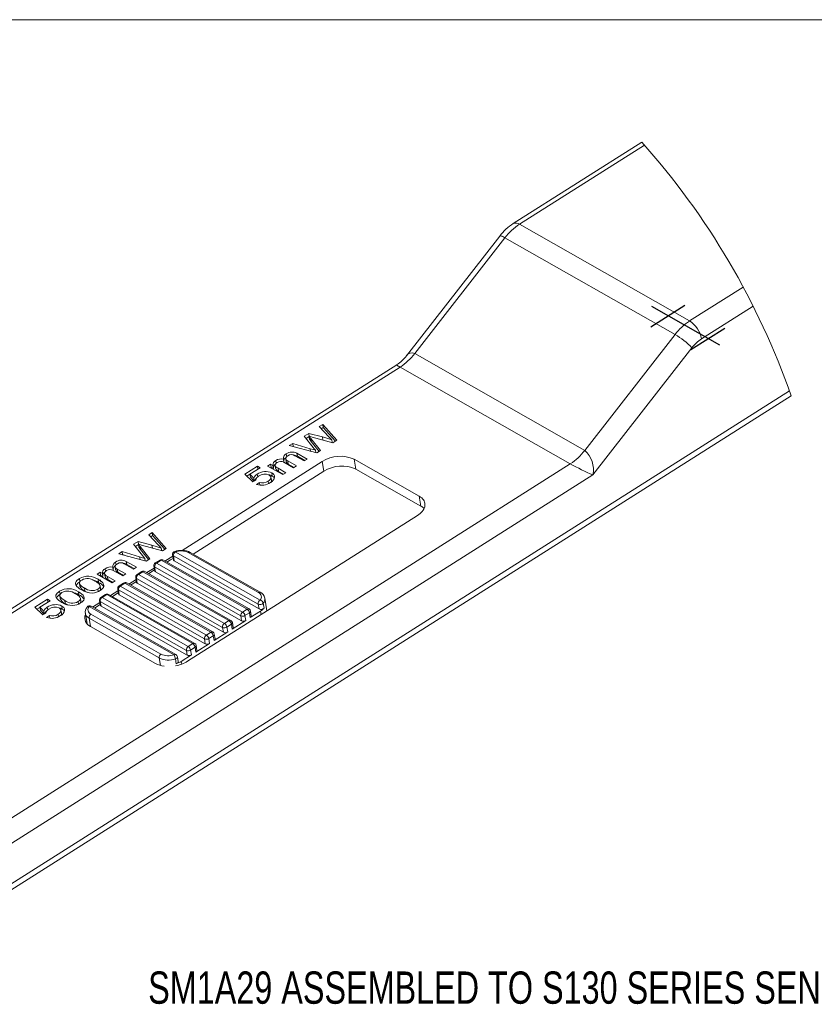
# Model space of a CAD drawing. Header units: inches. Extents: x -0.1 to 10.9, y 0 to 8.6.
# Tile 12 of 15: x 1.8 to 3.8, y 5.9 to 8.5. Entities that reach past the tile are written whole.
import ezdxf

# ---------------------------------------------------------------- set-up
doc = ezdxf.new("R2010")
doc.units = ezdxf.units.IN
doc.header["$MEASUREMENT"] = 0
doc.linetypes.add('CENTERX2', pattern=[0.8, 0.5, -0.1, 0.1, -0.1])
doc.styles.add('SLDTEXTSTYLE0', font='TXT', dxfattribs={"width": 0.75})

msp = doc.modelspace()

# ---------------------------------------------------------------- linework, layer by layer
at = {"color": 7, "linetype": 'Continuous', "lineweight": 18}
for p, q in [((0.0622, 8.4506), (10.9445, 8.4506)), ((3.3802, 8.1345), (3.0484, 7.9243)), ((3.387, 8.1269), (3.0643, 7.9226)), ((3.0643, 7.9226), (3.5038, 7.6727)), ((3.0133, 7.8921), (2.7728, 7.5831)), ((3.0267, 7.8877), (2.7937, 7.5885)), ((3.4662, 7.6378), (3.0267, 7.8877)), ((3.5038, 7.6727), (3.6422, 7.7603)), ((3.668, 7.7108), (3.5348, 7.6265)), ((3.2332, 7.3386), (3.4662, 7.6378)), ((3.5097, 7.6033), (3.2542, 7.2751)), ((2.7937, 7.5885), (3.2332, 7.3386)), ((2.7472, 7.5599), (0.9331, 6.411)), ((2.7561, 7.5537), (0.949, 6.4092)), ((3.1956, 7.3038), (2.7561, 7.5537)), ((1.4301, 6.0001), (3.766, 7.4795)), ((1.4349, 6.0187), (3.7615, 7.4922)), ((2.5474, 7.3999), (2.5562, 7.4055)), ((2.5722, 7.3738), (2.5474, 7.3999)), ((2.5562, 7.4055), (2.5924, 7.3646)), ((2.5575, 7.3976), (2.5562, 7.4055)), ((2.5085, 7.3753), (2.52, 7.3826)), ((2.5315, 7.3463), (2.5085, 7.3753)), ((2.5131, 7.3695), (2.5208, 7.3744)), ((2.52, 7.3826), (2.5556, 7.3732)), ((2.5212, 7.3751), (2.52, 7.3826)), ((2.5219, 7.3674), (2.5206, 7.3752)), ((2.5827, 7.3584), (2.5287, 7.3731)), ((2.5526, 7.3945), (2.5575, 7.3976)), ((2.5569, 7.3654), (2.5556, 7.3732)), ((2.5575, 7.3976), (2.5888, 7.3623)), ((2.4699, 7.3508), (2.4787, 7.3564)), ((2.5408, 7.3319), (2.4699, 7.3508)), ((2.4787, 7.3564), (2.5238, 7.3429)), ((2.48, 7.3485), (2.4787, 7.3564)), ((2.4796, 7.3483), (2.48, 7.3485)), ((2.48, 7.3485), (2.4917, 7.345)), ((2.5251, 7.3696), (2.5503, 7.3379)), ((2.5264, 7.3618), (2.5251, 7.3696)), ((2.5264, 7.3618), (2.547, 7.3358)), ((2.581, 7.3589), (2.5799, 7.3656)), ((2.5924, 7.3646), (2.5827, 7.3584)), ((2.4631, 7.3222), (2.462, 7.3294)), ((2.5082, 7.3113), (2.4842, 7.3249)), ((2.4894, 7.3312), (2.5159, 7.3161)), ((2.4907, 7.3233), (2.4894, 7.3312)), ((2.4907, 7.3233), (2.51, 7.3124)), ((2.5249, 7.3361), (2.5238, 7.3429)), ((2.5386, 7.3324), (2.5376, 7.3388)), ((2.5503, 7.3379), (2.5408, 7.3319)), ((1.3885, 6.1593), (3.1956, 7.3038)), ((2.555, 7.3098), (2.1928, 7.0804)), ((2.355, 7.2773), (2.3874, 7.2978)), ((2.3874, 7.2978), (2.3942, 7.2939)), ((2.3886, 7.2903), (2.3874, 7.2978)), ((2.4139, 7.2982), (2.4216, 7.3031)), ((2.4528, 7.2761), (2.4139, 7.2982)), ((2.4216, 7.3031), (2.4277, 7.2996)), ((2.4229, 7.2952), (2.4216, 7.3031)), ((2.429, 7.2918), (2.4277, 7.2996)), ((2.4333, 7.2994), (2.4346, 7.2915)), ((2.4359, 7.305), (2.4347, 7.3122)), ((2.4541, 7.3086), (2.456, 7.3083)), ((2.456, 7.3083), (2.4547, 7.3162)), ((2.4805, 7.2937), (2.4557, 7.3078)), ((2.4608, 7.3168), (2.4621, 7.3089)), ((2.4661, 7.3112), (2.4882, 7.2986)), ((2.4673, 7.3033), (2.4661, 7.3112)), ((2.4673, 7.3033), (2.4823, 7.2948)), ((2.4882, 7.2986), (2.4805, 7.2937)), ((2.5159, 7.3161), (2.5082, 7.3113)), ((2.5591, 7.2846), (2.555, 7.3098)), ((2.8057, 7.22), (2.6376, 7.3155)), ((2.6376, 7.3155), (2.6418, 7.2904)), ((3.2542, 7.2751), (1.4195, 6.1131)), ((2.2217, 7.0709), (2.5591, 7.2846)), ((2.3753, 7.2574), (2.355, 7.2773)), ((2.3604, 7.272), (2.3681, 7.2768)), ((2.3942, 7.2939), (2.368, 7.2773)), ((2.368, 7.2773), (2.3781, 7.2672)), ((2.3693, 7.2694), (2.368, 7.2773)), ((2.3882, 7.2701), (2.387, 7.2771)), ((2.4212, 7.2941), (2.4229, 7.2952)), ((2.4229, 7.2952), (2.429, 7.2918)), ((2.426, 7.2724), (2.4247, 7.2803)), ((2.4407, 7.2923), (2.4605, 7.281)), ((2.442, 7.2844), (2.4407, 7.2923)), ((2.442, 7.2844), (2.4545, 7.2772)), ((2.4605, 7.281), (2.4528, 7.2761)), ((2.6418, 7.2904), (2.8098, 7.1948)), ((2.3693, 7.2694), (2.3792, 7.2595)), ((2.3837, 7.2619), (2.3753, 7.2574)), ((2.3794, 7.2595), (2.3781, 7.2672)), ((2.3855, 7.2507), (2.3925, 7.256)), ((2.3937, 7.2485), (2.3925, 7.256)), ((2.4163, 7.2526), (2.4152, 7.2589)), ((2.4237, 7.2614), (2.4224, 7.2692)), ((2.8098, 7.1948), (2.8057, 7.22)), ((2.2069, 6.7942), (2.8006, 7.1702)), ((2.1068, 7.1208), (2.1155, 7.1264)), ((2.1315, 7.0947), (2.1068, 7.1208)), ((2.1119, 7.1154), (2.1168, 7.1185)), ((2.1155, 7.1264), (2.1518, 7.0855)), ((2.1168, 7.1185), (2.1155, 7.1264)), ((2.1168, 7.1185), (2.1481, 7.0832)), ((2.0679, 7.0962), (2.0794, 7.1035)), ((2.0909, 7.0673), (2.0679, 7.0962)), ((2.0725, 7.0904), (2.0801, 7.0953)), ((2.0794, 7.1035), (2.115, 7.0941)), ((2.0806, 7.096), (2.0794, 7.1035)), ((2.0813, 7.0883), (2.08, 7.0962)), ((2.142, 7.0793), (2.088, 7.094)), ((2.1163, 7.0863), (2.115, 7.0941)), ((2.0293, 7.0718), (2.038, 7.0773)), ((2.1001, 7.0528), (2.0293, 7.0718)), ((2.038, 7.0773), (2.0832, 7.0638)), ((2.0393, 7.0694), (2.038, 7.0773)), ((2.0389, 7.0692), (2.0393, 7.0694)), ((2.0393, 7.0694), (2.0511, 7.0659)), ((2.0844, 7.0906), (2.1096, 7.0588)), ((2.0857, 7.0827), (2.0844, 7.0906)), ((2.0857, 7.0827), (2.1063, 7.0567)), ((2.1404, 7.0798), (2.1393, 7.0865)), ((2.1518, 7.0855), (2.142, 7.0793)), ((2.1685, 7.0689), (2.1705, 7.0563)), ((2.1752, 7.0764), (2.3945, 6.9517)), ((2.39, 6.9719), (2.209, 7.0748)), ((2.3949, 6.9724), (2.2139, 7.0753)), ((2.0225, 7.0431), (2.0213, 7.0504)), ((2.0676, 7.0322), (2.0436, 7.0458)), ((2.0488, 7.0521), (2.0753, 7.0371)), ((2.05, 7.0443), (2.0488, 7.0521)), ((2.05, 7.0443), (2.0693, 7.0333)), ((2.0843, 7.057), (2.0832, 7.0638)), ((2.0979, 7.0534), (2.0969, 7.0597)), ((2.1096, 7.0588), (2.1001, 7.0528)), ((2.1354, 7.0554), (2.1237, 7.048)), ((2.1386, 7.055), (2.1269, 7.0476)), ((2.1269, 7.0476), (2.3492, 6.9212)), ((2.3609, 6.9286), (2.1386, 7.055)), ((2.3659, 6.9292), (2.1435, 7.0556)), ((2.169, 7.0654), (2.1488, 7.0526)), ((2.1628, 7.0558), (2.1536, 7.0499)), ((2.3897, 6.9417), (2.1704, 7.0664)), ((2.1704, 7.0664), (2.1724, 7.0538)), ((2.3918, 6.9291), (2.1724, 7.0538)), ((1.9733, 7.0191), (1.981, 7.024)), ((2.0121, 6.997), (1.9733, 7.0191)), ((1.981, 7.024), (1.987, 7.0206)), ((1.9823, 7.0161), (1.981, 7.024)), ((1.9883, 7.0127), (1.987, 7.0206)), ((1.9927, 7.0203), (1.994, 7.0125)), ((1.9952, 7.026), (1.994, 7.0331)), ((2.0134, 7.0295), (2.0153, 7.0292)), ((2.0153, 7.0292), (2.014, 7.0371)), ((2.0398, 7.0146), (2.0151, 7.0287)), ((2.0201, 7.0377), (2.0214, 7.0298)), ((2.0254, 7.0321), (2.0475, 7.0195)), ((2.0267, 7.0242), (2.0254, 7.0321)), ((2.0267, 7.0242), (2.0416, 7.0157)), ((2.0475, 7.0195), (2.0398, 7.0146)), ((2.0753, 7.0371), (2.0676, 7.0322)), ((2.0886, 7.0258), (2.0769, 7.0184)), ((2.0918, 7.0254), (2.0801, 7.018)), ((2.0801, 7.018), (2.3024, 6.8916)), ((2.3141, 6.899), (2.0918, 7.0254)), ((2.3191, 6.8995), (2.0967, 7.026)), ((2.121, 7.0349), (2.1021, 7.0229)), ((2.1218, 7.0298), (2.1068, 7.0203)), ((2.1202, 7.0401), (2.1222, 7.0275)), ((2.3444, 6.9112), (2.1221, 7.0376)), ((2.1221, 7.0376), (2.1241, 7.025)), ((2.3465, 6.8986), (2.1241, 7.025)), ((1.9289, 6.9995), (1.9276, 7.0074)), ((1.929, 6.9878), (1.9277, 6.9957)), ((1.9773, 6.9978), (1.9761, 7.0057)), ((1.9805, 7.015), (1.9823, 7.0161)), ((1.9828, 6.9989), (1.9819, 7.0045)), ((1.9823, 7.0161), (1.9883, 7.0127)), ((2, 7.0132), (2.0198, 7.0019)), ((2.0013, 7.0053), (2, 7.0132)), ((2.0013, 7.0053), (2.0139, 6.9982)), ((2.0198, 7.0019), (2.0121, 6.997)), ((2.0418, 6.9961), (2.0301, 6.9887)), ((2.045, 6.9958), (2.0333, 6.9884)), ((2.2674, 6.8694), (2.045, 6.9958)), ((2.2723, 6.8699), (2.0499, 6.9963)), ((2.0742, 7.0053), (2.0553, 6.9933)), ((2.075, 7.0002), (2.06, 6.9906)), ((2.0734, 7.0104), (2.0754, 6.9979)), ((2.2976, 6.8816), (2.0753, 7.008)), ((2.0753, 7.008), (2.0773, 6.9954)), ((2.2997, 6.869), (2.0773, 6.9954)), ((1.878, 6.9673), (1.8767, 6.9752)), ((1.9265, 6.9656), (1.9252, 6.9735)), ((1.9419, 6.9754), (1.9406, 6.9833)), ((1.9763, 6.974), (1.9752, 6.9803)), ((1.9824, 6.9815), (1.9811, 6.9894)), ((1.995, 6.9665), (1.9833, 6.9591)), ((1.9982, 6.9661), (1.9865, 6.9587)), ((2.2206, 6.8397), (1.9982, 6.9661)), ((2.2255, 6.8403), (2.0031, 6.9667)), ((2.0274, 6.9757), (2.0085, 6.9637)), ((2.0283, 6.9705), (2.0132, 6.961)), ((2.0266, 6.9808), (2.0286, 6.9682)), ((2.2508, 6.8519), (2.0285, 6.9784)), ((2.0285, 6.9784), (2.0306, 6.9658)), ((2.2529, 6.8394), (2.0306, 6.9658)), ((2.0333, 6.9884), (2.2557, 6.8619)), ((1.8127, 6.9338), (1.8451, 6.9543)), ((1.8519, 6.9504), (1.8256, 6.9338)), ((1.8451, 6.9543), (1.8519, 6.9504)), ((1.8463, 6.9469), (1.8451, 6.9543)), ((1.8781, 6.9556), (1.8768, 6.9635)), ((1.891, 6.9432), (1.8898, 6.9511)), ((1.9254, 6.9418), (1.9244, 6.948)), ((1.9315, 6.9493), (1.9302, 6.9572)), ((1.9806, 6.946), (1.9617, 6.934)), ((1.9815, 6.9409), (1.9664, 6.9314)), ((1.9798, 6.9512), (1.9818, 6.9386)), ((2.204, 6.8223), (1.9817, 6.9487)), ((1.9817, 6.9487), (1.9838, 6.9361)), ((1.9865, 6.9587), (2.2089, 6.8323)), ((2.3918, 6.9291), (2.3897, 6.9417)), ((2.4025, 6.9441), (2.4046, 6.9315)), ((2.4119, 6.924), (2.4065, 6.9571)), ((1.833, 6.9139), (1.8127, 6.9338)), ((1.8181, 6.9285), (1.8257, 6.9333)), ((1.8256, 6.9338), (1.8358, 6.9237)), ((1.8269, 6.9259), (1.8256, 6.9338)), ((1.8269, 6.9259), (1.8369, 6.916)), ((1.8414, 6.9184), (1.833, 6.9139)), ((1.837, 6.9161), (1.8358, 6.9237)), ((1.8458, 6.9266), (1.8447, 6.9336)), ((1.8739, 6.9092), (1.8729, 6.9154)), ((1.8814, 6.9179), (1.8801, 6.9258)), ((1.8836, 6.9289), (1.8824, 6.9368)), ((1.9431, 6.9177), (1.9474, 6.8909)), ((2.1723, 6.8109), (1.9529, 6.9356)), ((1.9575, 6.9155), (2.1385, 6.8126)), ((2.1772, 6.8115), (1.9579, 6.9362)), ((2.2061, 6.8097), (1.9838, 6.9361)), ((2.3492, 6.9212), (2.3609, 6.9286)), ((2.3671, 6.9194), (2.3554, 6.912)), ((2.3692, 6.9068), (2.3671, 6.9194)), ((2.3692, 6.9068), (2.3955, 6.9235)), ((2.3718, 6.911), (2.3697, 6.9236)), ((2.397, 6.9145), (2.3955, 6.9235)), ((1.8431, 6.9072), (1.8502, 6.9125)), ((1.8514, 6.905), (1.8502, 6.9125)), ((2.1336, 6.8026), (1.9527, 6.9055)), ((1.9527, 6.9055), (1.9562, 6.884)), ((2.3024, 6.8916), (2.3141, 6.899)), ((2.3203, 6.8898), (2.3086, 6.8823)), ((2.3224, 6.8772), (2.3203, 6.8898)), ((2.3224, 6.8772), (2.3575, 6.8994)), ((2.325, 6.8814), (2.3229, 6.894)), ((2.3465, 6.8986), (2.3444, 6.9112)), ((2.3554, 6.912), (2.3575, 6.8994)), ((1.9562, 6.884), (2.1243, 6.7884)), ((2.2557, 6.8619), (2.2674, 6.8694)), ((2.2756, 6.8475), (2.3107, 6.8698)), ((2.2782, 6.8517), (2.2761, 6.8643)), ((2.2997, 6.869), (2.2976, 6.8816)), ((2.3086, 6.8823), (2.3107, 6.8698)), ((2.2089, 6.8323), (2.2206, 6.8397)), ((2.2288, 6.8179), (2.2639, 6.8401)), ((2.2529, 6.8394), (2.2508, 6.8519)), ((2.2735, 6.8601), (2.2619, 6.8527)), ((2.2619, 6.8527), (2.2639, 6.8401)), ((2.2756, 6.8475), (2.2735, 6.8601)), ((2.2061, 6.8097), (2.204, 6.8223)), ((2.2268, 6.8305), (2.2151, 6.8231)), ((2.2151, 6.8231), (2.2171, 6.8105)), ((2.2288, 6.8179), (2.2268, 6.8305)), ((2.2314, 6.8221), (2.2294, 6.8347)), ((2.1368, 6.7834), (2.1336, 6.8026)), ((2.1779, 6.7879), (2.1759, 6.8005)), ((2.1831, 6.7933), (2.1811, 6.8059)), ((2.1908, 6.7938), (2.2171, 6.8105)), ((2.1908, 6.7938), (2.1919, 6.7868))]:
    msp.add_line(p, q, dxfattribs=at)
at = {"color": 7, "linetype": 'CENTERX2'}
for p, q in [((3.4034, 7.6575), (3.4914, 7.7132)), ((3.4051, 7.711), (3.5812, 7.6108)), ((3.5068, 7.5987), (3.5948, 7.6544))]:
    msp.add_line(p, q, dxfattribs=at)
at = {"color": 7, "linetype": 'Continuous', "lineweight": 18, "flags": 128}
for points in [[(3.0267, 7.8877), (3.0241, 7.8892), (3.0217, 7.8904), (3.0196, 7.8913), (3.0177, 7.892), (3.0161, 7.8924), (3.0149, 7.8926), (3.0139, 7.8925), (3.0133, 7.8921), (3.0133, 7.8921)], [(2.5206, 7.3752), (2.5231, 7.3721), (2.5251, 7.3696)], [(2.5287, 7.3731), (2.5242, 7.3743), (2.5206, 7.3752)], [(2.5556, 7.3732), (2.5694, 7.3691), (2.5799, 7.3656)], [(2.5799, 7.3656), (2.5756, 7.3702), (2.5722, 7.3738)], [(2.5219, 7.3674), (2.5244, 7.3642), (2.5264, 7.3618)], [(2.4664, 7.3249), (2.4639, 7.323), (2.462, 7.321), (2.461, 7.3188), (2.4608, 7.3166), (2.4619, 7.3145), (2.4637, 7.3127), (2.4661, 7.3112)], [(2.5238, 7.3429), (2.5315, 7.3406), (2.5376, 7.3388)], [(2.5376, 7.3388), (2.5342, 7.343), (2.5315, 7.3463)], [(2.4388, 7.3074), (2.436, 7.3053), (2.4341, 7.3029), (2.4333, 7.3004), (2.4338, 7.298), (2.4355, 7.2958), (2.4379, 7.294), (2.4407, 7.2923)], [(2.4621, 7.3089), (2.4621, 7.3087), (2.4631, 7.3066), (2.465, 7.3048), (2.4673, 7.3033)], [(2.4152, 7.2589), (2.4182, 7.2611), (2.4206, 7.2634), (2.422, 7.2659), (2.4225, 7.2685), (2.4218, 7.271), (2.42, 7.2733), (2.4174, 7.2751)], [(2.426, 7.2724), (2.4294, 7.27), (2.4317, 7.2673)], [(2.8006, 7.1702), (2.8043, 7.1727), (2.8076, 7.1753), (2.8106, 7.1781), (2.8133, 7.181), (2.8155, 7.184), (2.8173, 7.187), (2.8187, 7.1901), (2.8197, 7.1932), (2.8203, 7.1963), (2.8203, 7.1993), (2.82, 7.2023), (2.8192, 7.2052), (2.818, 7.2081), (2.8163, 7.2108), (2.8142, 7.2133), (2.8118, 7.2157), (2.8089, 7.218), (2.8057, 7.22)], [(2.08, 7.0962), (2.0825, 7.093), (2.0844, 7.0906)], [(2.088, 7.094), (2.0835, 7.0952), (2.08, 7.0962)], [(2.115, 7.0941), (2.1287, 7.09), (2.1393, 7.0865)], [(2.1393, 7.0865), (2.135, 7.0911), (2.1315, 7.0947)], [(2.0813, 7.0883), (2.0838, 7.0852), (2.0857, 7.0827)], [(2.0258, 7.0458), (2.0233, 7.044), (2.0214, 7.0419), (2.0203, 7.0397), (2.0202, 7.0375), (2.0212, 7.0354), (2.023, 7.0336), (2.0254, 7.0321)], [(2.0832, 7.0638), (2.0909, 7.0615), (2.0969, 7.0597)], [(2.0969, 7.0597), (2.0935, 7.0639), (2.0909, 7.0673)], [(1.9981, 7.0283), (1.9954, 7.0262), (1.9935, 7.0238), (1.9926, 7.0213), (1.9931, 7.0189), (1.9949, 7.0168), (1.9973, 7.0149), (2, 7.0132)], [(2.0215, 7.0298), (2.0215, 7.0297), (2.0225, 7.0276), (2.0243, 7.0258), (2.0267, 7.0242)], [(1.9329, 6.9784), (1.9284, 6.9812), (1.9243, 6.9842), (1.9209, 6.9875), (1.9186, 6.9913), (1.9179, 6.994), (1.9181, 6.9968), (1.9193, 6.9997), (1.9214, 7.0024), (1.9242, 7.005), (1.9276, 7.0074)], [(1.9752, 6.9803), (1.9776, 6.982), (1.9794, 6.9839), (1.9806, 6.986), (1.9811, 6.9881), (1.9809, 6.9901), (1.9799, 6.9919), (1.9776, 6.9945), (1.9748, 6.9967), (1.9717, 6.9989), (1.9683, 7.0008)], [(1.9761, 7.0057), (1.9806, 7.0029), (1.9847, 6.9999), (1.9881, 6.9966), (1.9904, 6.9928), (1.9911, 6.9901), (1.9908, 6.9873), (1.9897, 6.9844), (1.9875, 6.9817), (1.9847, 6.9791), (1.9814, 6.9768)], [(1.8821, 6.9462), (1.8776, 6.949), (1.8735, 6.952), (1.8701, 6.9553), (1.8678, 6.9591), (1.8671, 6.9618), (1.8673, 6.9646), (1.8685, 6.9675), (1.8706, 6.9702), (1.8734, 6.9728), (1.8767, 6.9752)], [(1.9244, 6.948), (1.9268, 6.9498), (1.9286, 6.9517), (1.9298, 6.9538), (1.9303, 6.9559), (1.9301, 6.9579), (1.9291, 6.9597), (1.9268, 6.9623), (1.924, 6.9645), (1.9208, 6.9666), (1.9175, 6.9686)], [(1.9252, 6.9735), (1.9297, 6.9707), (1.9338, 6.9677), (1.9372, 6.9644), (1.9395, 6.9606), (1.9402, 6.9579), (1.94, 6.9551), (1.9388, 6.9522), (1.9367, 6.9495), (1.9339, 6.9469), (1.9305, 6.9446)], [(1.8729, 6.9154), (1.8759, 6.9176), (1.8782, 6.9199), (1.8797, 6.9225), (1.8801, 6.925), (1.8795, 6.9276), (1.8777, 6.9298), (1.8751, 6.9317)], [(1.8836, 6.9289), (1.887, 6.9265), (1.8894, 6.9238)], [(2.1759, 6.8005), (2.1776, 6.8012), (2.179, 6.8021), (2.1801, 6.8032), (2.1808, 6.8043), (2.1811, 6.8054), (2.1811, 6.8059)], [(2.1831, 6.7933), (2.1831, 6.7928), (2.1829, 6.7917), (2.1822, 6.7906), (2.1811, 6.7895), (2.1796, 6.7886), (2.1779, 6.7879)]]:
    msp.add_lwpolyline(points, dxfattribs=at)
at = {"color": 7, "linetype": 'Continuous', "lineweight": 18}
for centre, radius, start, end in [((1.9212, 6.8342), 1.9544, 19.2806, 41.7081), ((3.1239, 7.8071), 0.1395, 122.7917, 142.4708), ((3.1463, 7.7962), 0.1506, 122.9972, 142.5899), ((3.0548, 7.9093), 0.0164, 54.2709, 112.9617), ((3.5858, 7.5463), 0.1506, 122.9972, 142.5899), ((3.4646, 7.6129), 0.0715, 10.9666, 56.7609), ((3.3655, 7.4664), 0.1988, 43.505, 59.5753), ((3.5895, 7.5423), 0.1004, 122.9972, 142.59), ((2.6952, 7.643), 0.098, 302.0719, 322.2947), ((2.6741, 7.68), 0.1506, 302.9972, 322.5899), ((2.7861, 7.5748), 0.0157, 61.0159, 147.8741), ((2.7624, 7.5722), 0.0195, 218.7951, 251.115), ((2.4672, 7.3179), 0.0126, 114.5053, 188.0573), ((2.4771, 7.309), 0.0254, 60.9218, 126.5068), ((2.4753, 7.3119), 0.0158, 55.6731, 124.4049), ((2.4794, 7.3046), 0.0219, 58.8004, 85.2052), ((2.6016, 7.2362), 0.0872, 65.5984, 122.3378), ((3.1136, 7.4301), 0.1506, 302.9972, 322.5898), ((3.1858, 7.2877), 0.0695, 349.539, 47.0448), ((2.4394, 7.3013), 0.0118, 113.4938, 188.1272), ((2.4392, 7.2938), 0.0104, 118.8851, 185.2174), ((2.4494, 7.2906), 0.0261, 78.3756, 124.2875), ((2.4476, 7.2947), 0.0154, 58.0312, 124.6431), ((2.4673, 7.3104), 0.0115, 118.8149, 188.0475), ((2.6057, 7.211), 0.0872, 65.5984, 122.3378), ((3.5208, 7.8938), 0.6737, 241.1413, 246.6929), ((2.3981, 7.2581), 0.022, 120.3847, 155.6705), ((2.3962, 7.2609), 0.0125, 112.6822, 175.5777), ((2.4087, 7.2454), 0.0384, 65.3145, 124.3664), ((2.4067, 7.2517), 0.0258, 65.4511, 126.3716), ((2.4142, 7.2521), 0.0235, 59.8467, 83.5834), ((2.4198, 7.2691), 0.0122, 3.9452, 66.4702), ((2.4459, 7.2955), 0.0118, 199.4478, 250.7225), ((2.3967, 7.2522), 0.0187, 128.2675, 156.3847), ((2.3989, 7.2874), 0.039, 249.8697, 305.1238), ((2.4009, 7.2801), 0.0256, 250.7171, 304.0564), ((2.4135, 7.2723), 0.0186, 294.8747, 352.5629), ((2.4181, 7.26), 0.00564, 314.4056, 14.3079), ((2.7927, 7.1641), 0.0351, 43.9138, 60.9733), ((2.1762, 7.0701), 0.00787, 107.5753, 189.2653), ((2.1719, 7.0696), 0.0035, 191.9229, 244.617), ((2.1811, 7.0674), 0.0108, 123.2335, 185.2793), ((2.1911, 7.0283), 0.0522, 64.114, 109.3075), ((2.1736, 7.076), 0.00164, 14.4788, 81.7933), ((2.1901, 7.0345), 0.0445, 64.8904, 109.5501), ((2.2119, 7.071), 0.0048, 65.3339, 127.4079), ((2.0266, 7.0389), 0.0126, 114.5065, 188.0571), ((2.0364, 7.0299), 0.0254, 60.9213, 126.507), ((2.0347, 7.0328), 0.0158, 55.6727, 124.4053), ((2.0387, 7.0255), 0.0219, 58.8024, 85.2032), ((2.1279, 7.0413), 0.00787, 122.3481, 189.2657), ((2.1328, 7.0386), 0.0108, 123.2327, 185.2797), ((2.125, 7.0452), 0.0031, 52.5034, 114.7233), ((2.1396, 7.0488), 0.00787, 60.377, 122.3471), ((2.1367, 7.0526), 0.0031, 52.5024, 114.7237), ((2.1415, 7.0514), 0.0047, 64.5642, 128.1793), ((2.1904, 7.0119), 0.0519, 113.2143, 122.1435), ((2.1739, 7.057), 0.0035, 191.9248, 244.615), ((1.9988, 7.0222), 0.0118, 113.4938, 188.1272), ((1.9985, 7.0148), 0.0104, 118.8869, 185.2156), ((2.0088, 7.0115), 0.0261, 78.3764, 124.2869), ((2.0069, 7.0156), 0.0154, 58.0309, 124.6434), ((2.0267, 7.0313), 0.0115, 118.8158, 188.0451), ((2.0811, 7.0117), 0.00787, 122.3481, 189.2657), ((2.086, 7.009), 0.0108, 123.2327, 185.2797), ((2.0782, 7.0155), 0.0031, 52.5034, 114.7233), ((2.0928, 7.0191), 0.00787, 60.3771, 122.347), ((2.0899, 7.023), 0.0031, 52.5034, 114.7233), ((2.0947, 7.0217), 0.0047, 64.5623, 128.1816), ((2.1236, 7.0408), 0.00347, 191.7241, 244.8158), ((2.1256, 7.0282), 0.00347, 191.7377, 244.8021), ((1.9377, 6.982), 0.0196, 116.888, 157.2777), ((1.9505, 6.9689), 0.0448, 55.2784, 120.8327), ((1.9379, 6.9945), 0.0103, 114.7358, 173.1063), ((1.9499, 7.0058), 0.0244, 204.6142, 247.6878), ((1.9487, 6.9752), 0.0323, 52.5055, 117.7289), ((1.9492, 6.9527), 0.0532, 58.0527, 77.2764), ((1.9638, 6.9683), 0.0325, 34.3987, 65.3052), ((2.0052, 7.0164), 0.0118, 199.4494, 250.7216), ((2.046, 6.9895), 0.00787, 60.377, 122.3471), ((2.0431, 6.9933), 0.0031, 52.5047, 114.724), ((2.0479, 6.9921), 0.0047, 64.5652, 128.1767), ((2.0768, 7.0111), 0.00347, 191.7377, 244.8021), ((2.0788, 6.9986), 0.00347, 191.7366, 244.8075), ((1.8869, 6.9498), 0.0196, 116.8865, 157.2784), ((1.8997, 6.9367), 0.0448, 55.2785, 120.8325), ((1.8871, 6.9622), 0.0103, 114.737, 173.1046), ((1.8978, 6.943), 0.0323, 52.5052, 117.7292), ((1.8984, 6.9205), 0.0532, 58.0545, 77.2745), ((1.9129, 6.9361), 0.0325, 34.3997, 65.3046), ((1.9512, 6.998), 0.0244, 204.6142, 247.6878), ((1.9624, 7.0269), 0.0568, 238.7441, 268.8493), ((1.9603, 7.0089), 0.0323, 232.448, 297.5591), ((1.9727, 7.0272), 0.0603, 239.2515, 247.409), ((1.9588, 7.0115), 0.0414, 273.314, 302.9938), ((1.9763, 6.9804), 0.00609, 320.536, 10.6092), ((1.9993, 6.9598), 0.00787, 60.377, 122.3471), ((1.9963, 6.9637), 0.0031, 52.5062, 114.7225), ((2.0011, 6.9625), 0.0047, 64.5652, 128.1767), ((2.0344, 6.9821), 0.00787, 122.3448, 189.2689), ((2.03, 6.9815), 0.00347, 191.7177, 244.8221), ((2.0392, 6.9794), 0.0108, 123.2333, 185.2808), ((2.032, 6.9689), 0.00347, 191.721, 244.8189), ((2.0314, 6.9859), 0.0031, 52.5062, 114.7225), ((2.3929, 6.9681), 0.0048, 65.367, 127.4051), ((2.3848, 6.9601), 0.0129, 319.3204, 66.1116), ((2.3851, 6.9531), 0.0217, 10.6895, 63.1908), ((1.8663, 6.9019), 0.0384, 65.3147, 124.3664), ((1.899, 6.9736), 0.0244, 204.6158, 247.6858), ((1.9003, 6.9658), 0.0244, 204.615, 247.6866), ((1.9115, 6.9947), 0.0568, 238.7445, 268.8493), ((1.9095, 6.9767), 0.0323, 232.4482, 297.5591), ((1.9219, 6.995), 0.0603, 239.2507, 247.4115), ((1.908, 6.9793), 0.0414, 273.3133, 302.9947), ((1.9254, 6.9482), 0.00609, 320.5357, 10.6091), ((1.9876, 6.9524), 0.00787, 122.3481, 189.2657), ((1.9832, 6.9519), 0.00347, 191.7241, 244.8158), ((1.9924, 6.9497), 0.0108, 123.2354, 185.2787), ((1.9846, 6.9563), 0.0031, 52.5063, 114.7225), ((2.4004, 6.9427), 0.0108, 123.2354, 185.2787), ((2.3945, 6.9518), 0.0112, 244.7871, 316.1194), ((2.3926, 6.9416), 0.0103, 13.7767, 79.02), ((2.3898, 6.955), 0.0168, 319.3456, 7.1163), ((1.8558, 6.9146), 0.022, 120.3847, 155.6705), ((1.8544, 6.9087), 0.0187, 128.2675, 156.3847), ((1.8539, 6.9174), 0.0125, 112.6822, 175.5777), ((1.8643, 6.9082), 0.0258, 65.4507, 126.372), ((1.8586, 6.9366), 0.0256, 250.7176, 304.0558), ((1.8718, 6.9086), 0.0235, 59.8467, 83.5834), ((1.8712, 6.9288), 0.0186, 294.8747, 352.5629), ((1.8758, 6.9165), 0.00564, 314.4056, 14.3079), ((1.8775, 6.9256), 0.0122, 3.9455, 66.4695), ((1.9655, 6.9058), 0.0237, 157.7379, 247.059), ((1.9634, 6.9209), 0.0205, 139.6767, 189.0257), ((1.9605, 6.9215), 0.0179, 192.5491, 244.0105), ((1.954, 6.9294), 0.00787, 60.3764, 142.4813), ((1.9515, 6.9308), 0.0051, 73.857, 138.1992), ((1.9627, 6.9273), 0.0129, 139.321, 246.1109), ((1.9634, 6.9065), 0.0108, 123.2347, 185.2791), ((1.9558, 6.932), 0.0047, 64.5652, 128.1767), ((1.9852, 6.9393), 0.00347, 191.7241, 244.8158), ((2.3551, 6.9122), 0.0108, 123.2353, 185.2787), ((2.3414, 6.9093), 0.0143, 10.9946, 56.7334), ((2.3638, 6.9249), 0.0047, 64.564, 128.1778), ((2.3531, 6.9167), 0.0143, 10.9946, 56.7334), ((2.362, 6.9223), 0.00787, 9.2672, 60.3754), ((2.3653, 6.9234), 0.00445, 294.513, 2.0483), ((2.3965, 6.9392), 0.0112, 244.7871, 316.1194), ((2.3773, 6.9533), 0.0349, 301.466, 321.4264), ((1.8566, 6.9439), 0.039, 249.8698, 305.1237), ((2.3083, 6.8826), 0.0108, 123.2349, 185.2792), ((2.2946, 6.8796), 0.0143, 10.9925, 56.7355), ((2.317, 6.8953), 0.0047, 64.564, 128.1778), ((2.3063, 6.887), 0.0143, 10.9938, 56.7342), ((2.3152, 6.8927), 0.00787, 9.2672, 60.3754), ((2.3185, 6.8938), 0.00445, 294.513, 2.0483), ((2.3492, 6.9219), 0.0117, 245.7121, 302.2243), ((2.3513, 6.9093), 0.0117, 245.7124, 302.224), ((2.3672, 6.9109), 0.00458, 295.618, 0.9433), ((2.2703, 6.8657), 0.0047, 64.5621, 128.1801), ((2.2595, 6.8574), 0.0143, 10.9923, 56.7345), ((2.2684, 6.8631), 0.00787, 9.2672, 60.3754), ((2.2717, 6.8642), 0.00445, 294.5131, 2.0482), ((2.3024, 6.8922), 0.0117, 245.7124, 302.224), ((2.3045, 6.8796), 0.0117, 245.7124, 302.224), ((2.3204, 6.8813), 0.00458, 295.618, 0.9433), ((2.2235, 6.836), 0.0047, 64.5618, 128.1804), ((2.2127, 6.8278), 0.0143, 10.9923, 56.7345), ((2.2216, 6.8334), 0.00787, 9.2652, 60.3794), ((2.2616, 6.8529), 0.0108, 123.2329, 185.2798), ((2.2556, 6.8626), 0.0117, 245.7124, 302.224), ((2.2577, 6.85), 0.0117, 245.7124, 302.224), ((2.2478, 6.85), 0.0143, 10.9923, 56.7345), ((2.2736, 6.8517), 0.00458, 295.6148, 0.9465), ((2.2148, 6.8233), 0.0108, 123.2318, 185.2823), ((2.2088, 6.8329), 0.0117, 245.7126, 302.2238), ((2.201, 6.8203), 0.0143, 10.9941, 56.7338), ((2.2249, 6.8345), 0.00445, 294.5116, 2.0468), ((2.2268, 6.822), 0.00458, 295.6205, 0.9408), ((2.1537, 6.8433), 0.0622, 241.8102, 263.6465), ((2.1444, 6.8036), 0.0108, 123.2325, 185.2812), ((2.1572, 6.8524), 0.0551, 244.6476, 289.7929), ((2.1574, 6.8529), 0.0445, 244.8906, 289.5501), ((2.1752, 6.8073), 0.0047, 64.5633, 128.179), ((2.1438, 6.7952), 0.0325, 9.443, 28.9719), ((2.1608, 6.8692), 0.0881, 280.0066, 301.5785), ((2.1733, 6.8046), 0.00787, 9.2672, 60.3754), ((2.1616, 6.8408), 0.0553, 287.2207, 301.8925), ((2.2109, 6.8204), 0.0117, 245.7122, 302.2242)]:
    msp.add_arc(centre, radius, start, end, dxfattribs=at)

# ---------------------------------------------------------------- texts
at = {"color": 7, "linetype": 'Continuous', "lineweight": 0, "insert": (2.1054, 5.9932), "char_height": 0.083333, "attachment_point": 1, "style": 'SLDTEXTSTYLE0'}
msp.add_mtext('SM1A29 ASSEMBLED TO S130 SERIES SENSOR', dxfattribs=at)

doc.saveas('drawing.dxf')
